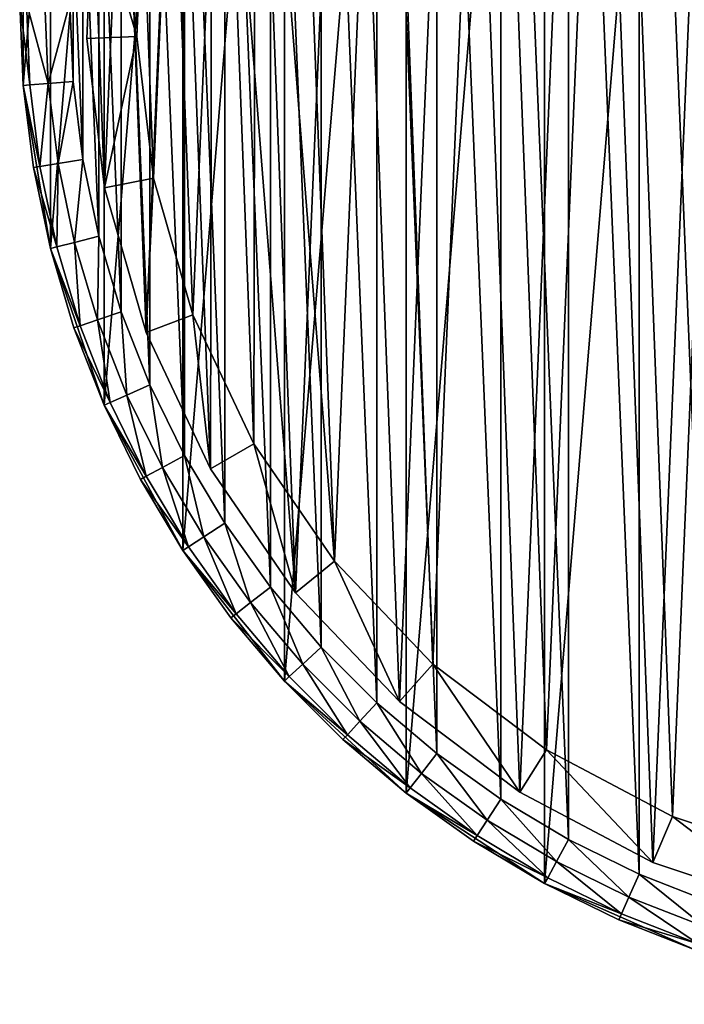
# Model space of a CAD drawing. Header units: millimetres. Extents: x 1 to 231, y -79 to 45.
# Tile 2 of 7: x 121 to 147, y -79 to -40. Entities that reach past the tile are written whole.
import ezdxf

# ---------------------------------------------------------------- set-up
doc = ezdxf.new("R2010")
doc.units = ezdxf.units.MM
doc.header["$LTSCALE"] = 25.4
doc.layers.get('0').update_dxf_attribs({"true_color": 0xff5454})

# ---------------------------------------------------------------- blocks, each defined once
blk = doc.blocks.new('PILLS-I-PLAFON-8266.STL')
at = {"color": 250, "true_color": 0x262626}
mesh = blk.add_polyface(dxfattribs=at)
corners = [(121.824, -29.181, 7.876), (120.737, -42.303, 7.876), (120.737, -35.697, 7.876), (121.824, -48.819, 7.876), (123.969, -22.932, 7.876), (123.969, -55.068, 7.876), (127.113, -17.122, 7.876), (127.113, -60.878, 7.876), (131.171, -11.909, 7.876), (131.171, -66.091, 7.876), (136.031, -7.434, 7.876), (136.031, -70.566, 7.876), (141.562, -3.821, 7.876), (141.562, -74.179, 7.876), (147.612, -1.167, 7.876), (147.612, -76.833, 7.876), (154.016, 0.454, 7.876), (154.016, -78.454, 7.876), (160.6, 1, 7.876), (160.6, -79, 7.876), (167.184, 0.454, 7.876), (167.184, -78.454, 7.876), (173.588, -1.167, 7.876), (173.588, -76.833, 7.876), (179.638, -3.821, 7.876), (179.638, -74.179, 7.876), (185.169, -7.434, 7.876), (185.169, -70.566, 7.876), (190.029, -11.909, 7.876), (190.029, -66.091, 7.876), (194.087, -17.122, 7.876), (194.087, -60.878, 7.876), (197.231, -22.932, 7.876), (197.231, -55.068, 7.876), (199.376, -29.181, 7.876), (199.376, -48.819, 7.876), (200.463, -35.697, 7.876), (200.463, -42.303, 7.876)]
mesh.append_faces([[corners[k] for k in face] for face in [(0, 1, 2), (35, 36, 37)]], dxfattribs={"vtx0": -1, "color": 250})
mesh.append_faces([[corners[k] for k in face] for face in [(1, 0, 3), (3, 4, 5), (5, 6, 7), (7, 8, 9), (9, 10, 11), (11, 12, 13), (13, 14, 15), (15, 16, 17), (17, 18, 19), (19, 20, 21), (21, 22, 23), (23, 24, 25), (25, 26, 27), (27, 28, 29), (29, 30, 31), (31, 32, 33), (33, 34, 35)]], dxfattribs={"vtx0": -1, "vtx1": -1, "color": 250})
mesh.append_faces([[corners[k] for k in face] for face in [(3, 0, 4), (5, 4, 6), (7, 6, 8), (9, 8, 10), (11, 10, 12), (13, 12, 14), (15, 14, 16), (17, 16, 18), (19, 18, 20), (21, 20, 22), (23, 22, 24), (25, 24, 26), (27, 26, 28), (29, 28, 30), (31, 30, 32), (33, 32, 34), (35, 34, 36)]], dxfattribs={"vtx0": -1, "vtx2": -1, "color": 250})
mesh = blk.add_polyface(dxfattribs=at)
corners = [(122.73, -42.138, 31.276), (122.73, -35.862, 31.276), (122.6, -39, 31.276), (123.118, -45.255, 31.276), (123.118, -32.745, 31.276), (123.763, -48.328, 31.276), (123.763, -29.672, 31.276), (124.659, -51.339, 31.276), (124.659, -26.661, 31.276), (125.801, -54.264, 31.276), (125.801, -23.736, 31.276), (127.18, -57.086, 31.276), (127.18, -20.914, 31.276), (128.788, -59.784, 31.276), (128.788, -18.216, 31.276), (130.613, -62.34, 31.276), (130.613, -15.66, 31.276), (132.642, -64.737, 31.276), (132.642, -13.263, 31.276), (134.863, -66.958, 31.276), (134.863, -11.042, 31.276), (137.26, -68.987, 31.276), (137.26, -9.013, 31.276), (139.816, -70.812, 31.276), (139.816, -7.188, 31.276), (142.514, -72.42, 31.276), (142.514, -5.58, 31.276), (145.336, -73.799, 31.276), (145.336, -4.201, 31.276), (148.261, -74.941, 31.276), (148.261, -3.059, 31.276), (151.272, -75.837, 31.276), (151.272, -2.163, 31.276), (154.345, -76.482, 31.276), (154.345, -1.518, 31.276), (157.462, -76.87, 31.276), (157.462, -1.13, 31.276), (160.6, -77, 31.276), (160.6, -1, 31.276), (163.738, -76.87, 31.276), (163.738, -1.13, 31.276), (166.855, -76.482, 31.276), (166.855, -1.518, 31.276), (169.928, -75.837, 31.276), (169.928, -2.163, 31.276), (172.939, -74.941, 31.276), (172.939, -3.059, 31.276), (175.864, -73.799, 31.276), (175.864, -4.201, 31.276), (178.686, -72.42, 31.276), (178.686, -5.58, 31.276), (181.384, -70.812, 31.276), (181.384, -7.188, 31.276), (183.94, -68.987, 31.276), (183.94, -9.013, 31.276), (186.337, -66.958, 31.276), (186.337, -11.042, 31.276), (188.558, -64.737, 31.276), (188.558, -13.263, 31.276), (190.587, -62.34, 31.276), (190.587, -15.66, 31.276), (192.412, -59.784, 31.276), (192.412, -18.216, 31.276), (194.02, -57.086, 31.276), (194.02, -20.914, 31.276), (195.399, -54.264, 31.276), (195.399, -23.736, 31.276), (196.541, -51.339, 31.276), (196.541, -26.661, 31.276), (197.437, -48.328, 31.276), (197.437, -29.672, 31.276), (198.082, -45.255, 31.276), (198.082, -32.745, 31.276), (198.47, -42.138, 31.276), (198.47, -35.862, 31.276), (198.6, -39, 31.276)]
mesh.append_faces([[corners[k] for k in face] for face in [(0, 1, 2), (74, 73, 75)]], dxfattribs={"vtx0": -1, "color": 250})
mesh.append_faces([[corners[k] for k in face] for face in [(1, 3, 4), (4, 5, 6), (6, 7, 8), (8, 9, 10), (10, 11, 12), (12, 13, 14), (14, 15, 16), (16, 17, 18), (18, 19, 20), (20, 21, 22), (22, 23, 24), (24, 25, 26), (26, 27, 28), (28, 29, 30), (30, 31, 32), (32, 33, 34), (34, 35, 36), (36, 37, 38), (38, 39, 40), (40, 41, 42), (42, 43, 44), (44, 45, 46), (46, 47, 48), (48, 49, 50), (50, 51, 52), (52, 53, 54), (54, 55, 56), (56, 57, 58), (58, 59, 60), (60, 61, 62), (62, 63, 64), (64, 65, 66), (66, 67, 68), (68, 69, 70), (70, 71, 72), (72, 73, 74)]], dxfattribs={"vtx0": -1, "vtx1": -1, "color": 250})
mesh.append_faces([[corners[k] for k in face] for face in [(1, 0, 3), (4, 3, 5), (6, 5, 7), (8, 7, 9), (10, 9, 11), (12, 11, 13), (14, 13, 15), (16, 15, 17), (18, 17, 19), (20, 19, 21), (22, 21, 23), (24, 23, 25), (26, 25, 27), (28, 27, 29), (30, 29, 31), (32, 31, 33), (34, 33, 35), (36, 35, 37), (38, 37, 39), (40, 39, 41), (42, 41, 43), (44, 43, 45), (46, 45, 47), (48, 47, 49), (50, 49, 51), (52, 51, 53), (54, 53, 55), (56, 55, 57), (58, 57, 59), (60, 59, 61), (62, 61, 63), (64, 63, 65), (66, 65, 67), (68, 67, 69), (70, 69, 71), (72, 71, 73)]], dxfattribs={"vtx0": -1, "vtx2": -1, "color": 250})
at = {"color": 7, "true_color": 0xffffff}
mesh = blk.add_polyface(dxfattribs=at)
corners = [(123.99, -46.397, 7.221), (123.532, -34.423, 7.221), (123.277, -40.428, 7.221), (124.746, -28.536, 7.221), (125.65, -52.174, 7.221), (126.889, -22.92, 7.221), (128.216, -57.609, 7.221), (128.292, -20.26, 7.221), (131.621, -62.563, 7.221), (129.905, -17.721, 7.221), (133.716, -13.072, 7.221), (135.776, -66.907, 7.221), (138.223, -9.095, 7.221), (140.574, -70.527, 7.221), (143.31, -5.893, 7.221), (145.89, -73.332, 7.221), (148.844, -3.548, 7.221), (151.588, -75.246, 7.221), (154.683, -2.122, 7.221), (157.519, -76.223, 7.221), (160.676, -1.65, 7.221), (163.53, -76.235, 7.221), (166.666, -2.146, 7.221), (169.465, -75.283, 7.221), (172.499, -3.596, 7.221), (175.17, -73.391, 7.221), (178.024, -5.963, 7.221), (180.498, -70.608, 7.221), (183.098, -9.186, 7.221), (185.311, -67.007, 7.221), (187.589, -13.181, 7.221), (189.484, -62.68, 7.221), (191.381, -17.845, 7.221), (192.908, -57.74, 7.221), (194.376, -23.057, 7.221), (195.496, -52.315, 7.221), (196.496, -28.681, 7.221), (197.18, -46.545, 7.221), (197.687, -34.573, 7.221), (197.917, -40.58, 7.221)]
mesh.append_faces([[corners[k] for k in face] for face in [(0, 1, 2), (38, 37, 39)]], dxfattribs={"vtx0": -1, "color": 7})
mesh.append_faces([[corners[k] for k in face] for face in [(1, 0, 3), (3, 4, 5), (5, 6, 7), (7, 8, 9), (9, 8, 10), (10, 11, 12), (12, 13, 14), (14, 15, 16), (16, 17, 18), (18, 19, 20), (20, 21, 22), (22, 23, 24), (24, 25, 26), (26, 27, 28), (28, 29, 30), (30, 31, 32), (32, 33, 34), (34, 35, 36), (36, 37, 38)]], dxfattribs={"vtx0": -1, "vtx1": -1, "color": 7})
mesh.append_faces([[corners[k] for k in face] for face in [(3, 0, 4), (5, 4, 6), (7, 6, 8), (10, 8, 11), (12, 11, 13), (14, 13, 15), (16, 15, 17), (18, 17, 19), (20, 19, 21), (22, 21, 23), (24, 23, 25), (26, 25, 27), (28, 27, 29), (30, 29, 31), (32, 31, 33), (34, 33, 35), (36, 35, 37)]], dxfattribs={"vtx0": -1, "vtx2": -1, "color": 7})
mesh = blk.add_polyface(dxfattribs=at)
corners = [(125.516, -34.668, 0.576), (125.95, -46.001, 0.576), (125.276, -40.352, 0.576), (126.666, -29.096, 0.576), (127.522, -51.468, 0.576), (128.694, -23.781, 0.576), (129.95, -56.613, 0.576), (130.022, -21.263, 0.576), (133.172, -61.301, 0.576), (131.548, -18.86, 0.576), (135.155, -14.461, 0.576), (137.105, -65.412, 0.576), (139.421, -10.697, 0.576), (141.646, -68.839, 0.576), (144.235, -7.666, 0.576), (146.678, -71.493, 0.576), (149.474, -5.447, 0.576), (152.071, -73.306, 0.576), (155, -4.096, 0.576), (157.684, -74.23, 0.576), (160.672, -3.65, 0.576), (163.373, -74.241, 0.576), (166.341, -4.119, 0.576), (168.99, -73.34, 0.576), (171.862, -5.492, 0.576), (174.39, -71.549, 0.576), (177.091, -7.732, 0.576), (179.433, -68.916, 0.576), (181.893, -10.783, 0.576), (183.988, -65.507, 0.576), (186.144, -14.564, 0.576), (187.937, -61.412, 0.576), (189.733, -18.978, 0.576), (191.178, -56.737, 0.576), (192.568, -23.91, 0.576), (193.627, -51.602, 0.576), (194.574, -29.234, 0.576), (195.221, -46.141, 0.576), (195.701, -34.81, 0.576), (195.918, -40.495, 0.576)]
mesh.append_faces([[corners[k] for k in face] for face in [(0, 1, 2), (37, 38, 39)]], dxfattribs={"vtx0": -1, "color": 7})
mesh.append_faces([[corners[k] for k in face] for face in [(1, 3, 4), (4, 5, 6), (6, 7, 8), (8, 10, 11), (11, 12, 13), (13, 14, 15), (15, 16, 17), (17, 18, 19), (19, 20, 21), (21, 22, 23), (23, 24, 25), (25, 26, 27), (27, 28, 29), (29, 30, 31), (31, 32, 33), (33, 34, 35), (35, 36, 37)]], dxfattribs={"vtx0": -1, "vtx1": -1, "color": 7})
mesh.append_faces([[corners[k] for k in face] for face in [(1, 0, 3), (4, 3, 5), (6, 5, 7), (8, 7, 9), (8, 9, 10), (11, 10, 12), (13, 12, 14), (15, 14, 16), (17, 16, 18), (19, 18, 20), (21, 20, 22), (23, 22, 24), (25, 24, 26), (27, 26, 28), (29, 28, 30), (31, 30, 32), (33, 32, 34), (35, 34, 36), (37, 36, 38)]], dxfattribs={"vtx0": -1, "vtx2": -1, "color": 7})
mesh = blk.add_polyface(dxfattribs=at)
corners = [(123.532, -34.423, 7.221), (123.277, -40.428, 2.576), (123.277, -40.428, 7.221), (123.532, -34.423, 2.576)]
mesh.append_faces([[corners[k] for k in face] for face in [(0, 1, 2), (1, 0, 3)]], dxfattribs={"vtx0": -1, "color": 7})
mesh = blk.add_polyface(dxfattribs=at)
corners = [(123.532, -34.423, 2.576), (125.276, -40.352, 0.576), (123.277, -40.428, 2.576), (125.516, -34.668, 0.576)]
mesh.append_faces([[corners[k] for k in face] for face in [(0, 1, 2), (1, 0, 3)]], dxfattribs={"vtx0": -1, "color": 7})
at = {"color": 250, "true_color": 0x262626}
mesh = blk.add_polyface(dxfattribs=at)
corners = [(120.737, -35.697, 7.876), (120.737, -42.303, 7.876), (120.6, -39, 29.276)]
mesh.append_faces([[corners[k] for k in face] for face in [(0, 1, 2)]], dxfattribs={"color": 250})
mesh = blk.add_polyface(dxfattribs=at)
corners = [(120.6, -39, 29.276), (120.737, -42.303, 7.876), (120.737, -42.303, 29.276)]
mesh.append_faces([[corners[k] for k in face] for face in [(0, 1, 2)]], dxfattribs={"color": 250})
mesh = blk.add_polyface(dxfattribs=at)
corners = [(121.004, -42.281, 30.276), (120.6, -39, 29.276), (120.737, -42.303, 29.276), (120.868, -39, 30.276)]
mesh.append_faces([[corners[k] for k in face] for face in [(0, 1, 2), (1, 0, 3)]], dxfattribs={"vtx0": -1, "color": 250})
mesh = blk.add_polyface(dxfattribs=at)
corners = [(121.733, -42.221, 31.008), (120.868, -39, 30.276), (121.004, -42.281, 30.276), (121.6, -39, 31.008)]
mesh.append_faces([[corners[k] for k in face] for face in [(0, 1, 2), (1, 0, 3)]], dxfattribs={"vtx0": -1, "color": 250})
mesh = blk.add_polyface(dxfattribs=at)
corners = [(121.733, -42.221, 31.008), (122.6, -39, 31.276), (121.6, -39, 31.008), (122.73, -42.138, 31.276)]
mesh.append_faces([[corners[k] for k in face] for face in [(0, 1, 2), (1, 0, 3)]], dxfattribs={"vtx0": -1, "color": 250})
at = {"color": 7, "true_color": 0xffffff}
mesh = blk.add_polyface(dxfattribs=at)
corners = [(125.276, -40.352, 0.576), (123.99, -46.397, 2.576), (123.277, -40.428, 2.576), (125.95, -46.001, 0.576)]
mesh.append_faces([[corners[k] for k in face] for face in [(0, 1, 2), (1, 0, 3)]], dxfattribs={"vtx0": -1, "color": 7})
mesh = blk.add_polyface(dxfattribs=at)
corners = [(123.277, -40.428, 7.221), (123.99, -46.397, 2.576), (123.99, -46.397, 7.221), (123.277, -40.428, 2.576)]
mesh.append_faces([[corners[k] for k in face] for face in [(0, 1, 2), (1, 0, 3)]], dxfattribs={"vtx0": -1, "color": 7})
at = {"color": 250, "true_color": 0x262626}
mesh = blk.add_polyface(dxfattribs=at)
corners = [(121.41, -45.54, 30.276), (120.737, -42.303, 29.276), (121.146, -45.584, 29.276), (121.004, -42.281, 30.276)]
mesh.append_faces([[corners[k] for k in face] for face in [(0, 1, 2), (1, 0, 3)]], dxfattribs={"vtx0": -1, "color": 250})
mesh = blk.add_polyface(dxfattribs=at)
corners = [(120.737, -42.303, 7.876), (121.824, -48.819, 7.876), (121.146, -45.584, 29.276)]
mesh.append_faces([[corners[k] for k in face] for face in [(0, 1, 2)]], dxfattribs={"color": 250})
mesh = blk.add_polyface(dxfattribs=at)
corners = [(120.737, -42.303, 7.876), (121.146, -45.584, 29.276), (120.737, -42.303, 29.276)]
mesh.append_faces([[corners[k] for k in face] for face in [(0, 1, 2)]], dxfattribs={"color": 250})
mesh = blk.add_polyface(dxfattribs=at)
corners = [(121.41, -45.54, 30.276), (121.733, -42.221, 31.008), (121.004, -42.281, 30.276), (122.132, -45.419, 31.008)]
mesh.append_faces([[corners[k] for k in face] for face in [(0, 1, 2), (1, 0, 3)]], dxfattribs={"vtx0": -1, "color": 250})
mesh = blk.add_polyface(dxfattribs=at)
corners = [(122.132, -45.419, 31.008), (122.73, -42.138, 31.276), (121.733, -42.221, 31.008), (123.118, -45.255, 31.276)]
mesh.append_faces([[corners[k] for k in face] for face in [(0, 1, 2), (1, 0, 3)]], dxfattribs={"vtx0": -1, "color": 250})
mesh = blk.add_polyface(dxfattribs=at)
corners = [(122.084, -48.754, 30.276), (121.146, -45.584, 29.276), (121.824, -48.819, 29.276), (121.41, -45.54, 30.276)]
mesh.append_faces([[corners[k] for k in face] for face in [(0, 1, 2), (1, 0, 3)]], dxfattribs={"vtx0": -1, "color": 250})
mesh = blk.add_polyface(dxfattribs=at)
corners = [(121.146, -45.584, 29.276), (121.824, -48.819, 7.876), (121.824, -48.819, 29.276)]
mesh.append_faces([[corners[k] for k in face] for face in [(0, 1, 2)]], dxfattribs={"color": 250})
mesh = blk.add_polyface(dxfattribs=at)
corners = [(122.084, -48.754, 30.276), (122.132, -45.419, 31.008), (121.41, -45.54, 30.276), (122.793, -48.574, 31.008)]
mesh.append_faces([[corners[k] for k in face] for face in [(0, 1, 2), (1, 0, 3)]], dxfattribs={"vtx0": -1, "color": 250})
mesh = blk.add_polyface(dxfattribs=at)
corners = [(122.793, -48.574, 31.008), (123.118, -45.255, 31.276), (122.132, -45.419, 31.008), (123.763, -48.328, 31.276)]
mesh.append_faces([[corners[k] for k in face] for face in [(0, 1, 2), (1, 0, 3)]], dxfattribs={"vtx0": -1, "color": 250})
at = {"color": 7, "true_color": 0xffffff}
mesh = blk.add_polyface(dxfattribs=at)
corners = [(125.95, -46.001, 0.576), (125.65, -52.174, 2.576), (123.99, -46.397, 2.576), (127.522, -51.468, 0.576)]
mesh.append_faces([[corners[k] for k in face] for face in [(0, 1, 2), (1, 0, 3)]], dxfattribs={"vtx0": -1, "color": 7})
mesh = blk.add_polyface(dxfattribs=at)
corners = [(123.99, -46.397, 7.221), (125.65, -52.174, 2.576), (125.65, -52.174, 7.221), (123.99, -46.397, 2.576)]
mesh.append_faces([[corners[k] for k in face] for face in [(0, 1, 2), (1, 0, 3)]], dxfattribs={"vtx0": -1, "color": 7})
at = {"color": 250, "true_color": 0x262626}
mesh = blk.add_polyface(dxfattribs=at)
corners = [(123.713, -51.663, 31.008), (123.763, -48.328, 31.276), (122.793, -48.574, 31.008), (124.659, -51.339, 31.276)]
mesh.append_faces([[corners[k] for k in face] for face in [(0, 1, 2), (1, 0, 3)]], dxfattribs={"vtx0": -1, "color": 250})
mesh = blk.add_polyface(dxfattribs=at)
corners = [(123.021, -51.901, 30.276), (121.824, -48.819, 29.276), (122.767, -51.988, 29.276), (122.084, -48.754, 30.276)]
mesh.append_faces([[corners[k] for k in face] for face in [(0, 1, 2), (1, 0, 3)]], dxfattribs={"vtx0": -1, "color": 250})
mesh = blk.add_polyface(dxfattribs=at)
corners = [(123.021, -51.901, 30.276), (122.793, -48.574, 31.008), (122.084, -48.754, 30.276), (123.713, -51.663, 31.008)]
mesh.append_faces([[corners[k] for k in face] for face in [(0, 1, 2), (1, 0, 3)]], dxfattribs={"vtx0": -1, "color": 250})
mesh = blk.add_polyface(dxfattribs=at)
corners = [(121.824, -48.819, 7.876), (123.969, -55.068, 7.876), (122.767, -51.988, 29.276)]
mesh.append_faces([[corners[k] for k in face] for face in [(0, 1, 2)]], dxfattribs={"color": 250})
mesh = blk.add_polyface(dxfattribs=at)
corners = [(121.824, -48.819, 7.876), (122.767, -51.988, 29.276), (121.824, -48.819, 29.276)]
mesh.append_faces([[corners[k] for k in face] for face in [(0, 1, 2)]], dxfattribs={"color": 250})
mesh = blk.add_polyface(dxfattribs=at)
corners = [(124.885, -54.666, 31.008), (124.659, -51.339, 31.276), (123.713, -51.663, 31.008), (125.801, -54.264, 31.276)]
mesh.append_faces([[corners[k] for k in face] for face in [(0, 1, 2), (1, 0, 3)]], dxfattribs={"vtx0": -1, "color": 250})
at = {"color": 7, "true_color": 0xffffff}
mesh = blk.add_polyface(dxfattribs=at)
corners = [(127.522, -51.468, 0.576), (128.216, -57.609, 2.576), (125.65, -52.174, 2.576), (129.95, -56.613, 0.576)]
mesh.append_faces([[corners[k] for k in face] for face in [(0, 1, 2), (1, 0, 3)]], dxfattribs={"vtx0": -1, "color": 7})
at = {"color": 250, "true_color": 0x262626}
mesh = blk.add_polyface(dxfattribs=at)
corners = [(124.214, -54.96, 30.276), (122.767, -51.988, 29.276), (123.969, -55.068, 29.276), (123.021, -51.901, 30.276)]
mesh.append_faces([[corners[k] for k in face] for face in [(0, 1, 2), (1, 0, 3)]], dxfattribs={"vtx0": -1, "color": 250})
mesh = blk.add_polyface(dxfattribs=at)
corners = [(124.214, -54.96, 30.276), (123.713, -51.663, 31.008), (123.021, -51.901, 30.276), (124.885, -54.666, 31.008)]
mesh.append_faces([[corners[k] for k in face] for face in [(0, 1, 2), (1, 0, 3)]], dxfattribs={"vtx0": -1, "color": 250})
mesh = blk.add_polyface(dxfattribs=at)
corners = [(122.767, -51.988, 29.276), (123.969, -55.068, 7.876), (123.969, -55.068, 29.276)]
mesh.append_faces([[corners[k] for k in face] for face in [(0, 1, 2)]], dxfattribs={"color": 250})
at = {"color": 7, "true_color": 0xffffff}
mesh = blk.add_polyface(dxfattribs=at)
corners = [(125.65, -52.174, 7.221), (128.216, -57.609, 2.576), (128.216, -57.609, 7.221), (125.65, -52.174, 2.576)]
mesh.append_faces([[corners[k] for k in face] for face in [(0, 1, 2), (1, 0, 3)]], dxfattribs={"vtx0": -1, "color": 7})
at = {"color": 250, "true_color": 0x262626}
mesh = blk.add_polyface(dxfattribs=at)
corners = [(126.301, -57.562, 31.008), (125.801, -54.264, 31.276), (124.885, -54.666, 31.008), (127.18, -57.086, 31.276)]
mesh.append_faces([[corners[k] for k in face] for face in [(0, 1, 2), (1, 0, 3)]], dxfattribs={"vtx0": -1, "color": 250})
mesh = blk.add_polyface(dxfattribs=at)
corners = [(125.657, -57.91, 30.276), (123.969, -55.068, 29.276), (125.421, -58.038, 29.276), (124.214, -54.96, 30.276)]
mesh.append_faces([[corners[k] for k in face] for face in [(0, 1, 2), (1, 0, 3)]], dxfattribs={"vtx0": -1, "color": 250})
mesh = blk.add_polyface(dxfattribs=at)
corners = [(125.657, -57.91, 30.276), (124.885, -54.666, 31.008), (124.214, -54.96, 30.276), (126.301, -57.562, 31.008)]
mesh.append_faces([[corners[k] for k in face] for face in [(0, 1, 2), (1, 0, 3)]], dxfattribs={"vtx0": -1, "color": 250})
mesh = blk.add_polyface(dxfattribs=at)
corners = [(123.969, -55.068, 7.876), (127.113, -60.878, 7.876), (125.421, -58.038, 29.276)]
mesh.append_faces([[corners[k] for k in face] for face in [(0, 1, 2)]], dxfattribs={"color": 250})
mesh = blk.add_polyface(dxfattribs=at)
corners = [(123.969, -55.068, 7.876), (125.421, -58.038, 29.276), (123.969, -55.068, 29.276)]
mesh.append_faces([[corners[k] for k in face] for face in [(0, 1, 2)]], dxfattribs={"color": 250})
at = {"color": 7, "true_color": 0xffffff}
mesh = blk.add_polyface(dxfattribs=at)
corners = [(129.95, -56.613, 0.576), (131.621, -62.563, 2.576), (128.216, -57.609, 2.576), (133.172, -61.301, 0.576)]
mesh.append_faces([[corners[k] for k in face] for face in [(0, 1, 2), (1, 0, 3)]], dxfattribs={"vtx0": -1, "color": 7})
at = {"color": 250, "true_color": 0x262626}
mesh = blk.add_polyface(dxfattribs=at)
corners = [(127.951, -60.331, 31.008), (127.18, -57.086, 31.276), (126.301, -57.562, 31.008), (128.788, -59.784, 31.276)]
mesh.append_faces([[corners[k] for k in face] for face in [(0, 1, 2), (1, 0, 3)]], dxfattribs={"vtx0": -1, "color": 250})
mesh = blk.add_polyface(dxfattribs=at)
corners = [(127.338, -60.731, 30.276), (126.301, -57.562, 31.008), (125.657, -57.91, 30.276), (127.951, -60.331, 31.008)]
mesh.append_faces([[corners[k] for k in face] for face in [(0, 1, 2), (1, 0, 3)]], dxfattribs={"vtx0": -1, "color": 250})
at = {"color": 7, "true_color": 0xffffff}
mesh = blk.add_polyface(dxfattribs=at)
corners = [(128.216, -57.609, 7.221), (131.621, -62.563, 2.576), (131.621, -62.563, 7.221), (128.216, -57.609, 2.576)]
mesh.append_faces([[corners[k] for k in face] for face in [(0, 1, 2), (1, 0, 3)]], dxfattribs={"vtx0": -1, "color": 7})
at = {"color": 250, "true_color": 0x262626}
mesh = blk.add_polyface(dxfattribs=at)
corners = [(127.338, -60.731, 30.276), (125.421, -58.038, 29.276), (127.113, -60.878, 29.276), (125.657, -57.91, 30.276)]
mesh.append_faces([[corners[k] for k in face] for face in [(0, 1, 2), (1, 0, 3)]], dxfattribs={"vtx0": -1, "color": 250})
mesh = blk.add_polyface(dxfattribs=at)
corners = [(125.421, -58.038, 29.276), (127.113, -60.878, 7.876), (127.113, -60.878, 29.276)]
mesh.append_faces([[corners[k] for k in face] for face in [(0, 1, 2)]], dxfattribs={"color": 250})
mesh = blk.add_polyface(dxfattribs=at)
corners = [(129.824, -62.954, 31.008), (128.788, -59.784, 31.276), (127.951, -60.331, 31.008), (130.613, -62.34, 31.276)]
mesh.append_faces([[corners[k] for k in face] for face in [(0, 1, 2), (1, 0, 3)]], dxfattribs={"vtx0": -1, "color": 250})
mesh = blk.add_polyface(dxfattribs=at)
corners = [(129.246, -63.404, 30.276), (127.951, -60.331, 31.008), (127.338, -60.731, 30.276), (129.824, -62.954, 31.008)]
mesh.append_faces([[corners[k] for k in face] for face in [(0, 1, 2), (1, 0, 3)]], dxfattribs={"vtx0": -1, "color": 250})
mesh = blk.add_polyface(dxfattribs=at)
corners = [(129.246, -63.404, 30.276), (127.113, -60.878, 29.276), (129.034, -63.569, 29.276), (127.338, -60.731, 30.276)]
mesh.append_faces([[corners[k] for k in face] for face in [(0, 1, 2), (1, 0, 3)]], dxfattribs={"vtx0": -1, "color": 250})
mesh = blk.add_polyface(dxfattribs=at)
corners = [(127.113, -60.878, 7.876), (131.171, -66.091, 7.876), (129.034, -63.569, 29.276)]
mesh.append_faces([[corners[k] for k in face] for face in [(0, 1, 2)]], dxfattribs={"color": 250})
mesh = blk.add_polyface(dxfattribs=at)
corners = [(127.113, -60.878, 7.876), (129.034, -63.569, 29.276), (127.113, -60.878, 29.276)]
mesh.append_faces([[corners[k] for k in face] for face in [(0, 1, 2)]], dxfattribs={"color": 250})
at = {"color": 7, "true_color": 0xffffff}
mesh = blk.add_polyface(dxfattribs=at)
corners = [(133.172, -61.301, 0.576), (135.776, -66.907, 2.576), (131.621, -62.563, 2.576), (137.105, -65.412, 0.576)]
mesh.append_faces([[corners[k] for k in face] for face in [(0, 1, 2), (1, 0, 3)]], dxfattribs={"vtx0": -1, "color": 7})
at = {"color": 250, "true_color": 0x262626}
mesh = blk.add_polyface(dxfattribs=at)
corners = [(131.907, -65.414, 31.008), (130.613, -62.34, 31.276), (129.824, -62.954, 31.008), (132.642, -64.737, 31.276)]
mesh.append_faces([[corners[k] for k in face] for face in [(0, 1, 2), (1, 0, 3)]], dxfattribs={"vtx0": -1, "color": 250})
at = {"color": 7, "true_color": 0xffffff}
mesh = blk.add_polyface(dxfattribs=at)
corners = [(131.621, -62.563, 7.221), (135.776, -66.907, 2.576), (135.776, -66.907, 7.221), (131.621, -62.563, 2.576)]
mesh.append_faces([[corners[k] for k in face] for face in [(0, 1, 2), (1, 0, 3)]], dxfattribs={"vtx0": -1, "color": 7})
at = {"color": 250, "true_color": 0x262626}
mesh = blk.add_polyface(dxfattribs=at)
corners = [(131.368, -65.91, 30.276), (129.824, -62.954, 31.008), (129.246, -63.404, 30.276), (131.907, -65.414, 31.008)]
mesh.append_faces([[corners[k] for k in face] for face in [(0, 1, 2), (1, 0, 3)]], dxfattribs={"vtx0": -1, "color": 250})
mesh = blk.add_polyface(dxfattribs=at)
corners = [(131.368, -65.91, 30.276), (129.034, -63.569, 29.276), (131.171, -66.091, 29.276), (129.246, -63.404, 30.276)]
mesh.append_faces([[corners[k] for k in face] for face in [(0, 1, 2), (1, 0, 3)]], dxfattribs={"vtx0": -1, "color": 250})
mesh = blk.add_polyface(dxfattribs=at)
corners = [(129.034, -63.569, 29.276), (131.171, -66.091, 7.876), (131.171, -66.091, 29.276)]
mesh.append_faces([[corners[k] for k in face] for face in [(0, 1, 2)]], dxfattribs={"color": 250})
mesh = blk.add_polyface(dxfattribs=at)
corners = [(134.186, -67.693, 31.008), (132.642, -64.737, 31.276), (131.907, -65.414, 31.008), (134.863, -66.958, 31.276)]
mesh.append_faces([[corners[k] for k in face] for face in [(0, 1, 2), (1, 0, 3)]], dxfattribs={"vtx0": -1, "color": 250})
mesh = blk.add_polyface(dxfattribs=at)
corners = [(133.69, -68.232, 30.276), (131.907, -65.414, 31.008), (131.368, -65.91, 30.276), (134.186, -67.693, 31.008)]
mesh.append_faces([[corners[k] for k in face] for face in [(0, 1, 2), (1, 0, 3)]], dxfattribs={"vtx0": -1, "color": 250})
at = {"color": 7, "true_color": 0xffffff}
mesh = blk.add_polyface(dxfattribs=at)
corners = [(137.105, -65.412, 0.576), (140.574, -70.527, 2.576), (135.776, -66.907, 2.576), (141.646, -68.839, 0.576)]
mesh.append_faces([[corners[k] for k in face] for face in [(0, 1, 2), (1, 0, 3)]], dxfattribs={"vtx0": -1, "color": 7})
at = {"color": 250, "true_color": 0x262626}
mesh = blk.add_polyface(dxfattribs=at)
corners = [(133.69, -68.232, 30.276), (131.171, -66.091, 29.276), (133.509, -68.429, 29.276), (131.368, -65.91, 30.276)]
mesh.append_faces([[corners[k] for k in face] for face in [(0, 1, 2), (1, 0, 3)]], dxfattribs={"vtx0": -1, "color": 250})
mesh = blk.add_polyface(dxfattribs=at)
corners = [(133.509, -68.429, 29.276), (131.171, -66.091, 7.876), (136.031, -70.566, 7.876)]
mesh.append_faces([[corners[k] for k in face] for face in [(0, 1, 2)]], dxfattribs={"color": 250})
mesh = blk.add_polyface(dxfattribs=at)
corners = [(131.171, -66.091, 29.276), (131.171, -66.091, 7.876), (133.509, -68.429, 29.276)]
mesh.append_faces([[corners[k] for k in face] for face in [(0, 1, 2)]], dxfattribs={"color": 250})
mesh = blk.add_polyface(dxfattribs=at)
corners = [(136.646, -69.776, 31.008), (134.863, -66.958, 31.276), (134.186, -67.693, 31.008), (137.26, -68.987, 31.276)]
mesh.append_faces([[corners[k] for k in face] for face in [(0, 1, 2), (1, 0, 3)]], dxfattribs={"vtx0": -1, "color": 250})
at = {"color": 7, "true_color": 0xffffff}
mesh = blk.add_polyface(dxfattribs=at)
corners = [(140.574, -70.527, 7.221), (135.776, -66.907, 2.576), (140.574, -70.527, 2.576), (135.776, -66.907, 7.221)]
mesh.append_faces([[corners[k] for k in face] for face in [(0, 1, 2), (1, 0, 3)]], dxfattribs={"vtx0": -1, "color": 7})
at = {"color": 250, "true_color": 0x262626}
mesh = blk.add_polyface(dxfattribs=at)
corners = [(136.196, -70.354, 30.276), (134.186, -67.693, 31.008), (133.69, -68.232, 30.276), (136.646, -69.776, 31.008)]
mesh.append_faces([[corners[k] for k in face] for face in [(0, 1, 2), (1, 0, 3)]], dxfattribs={"vtx0": -1, "color": 250})
mesh = blk.add_polyface(dxfattribs=at)
corners = [(136.196, -70.354, 30.276), (133.509, -68.429, 29.276), (136.031, -70.566, 29.276), (133.69, -68.232, 30.276)]
mesh.append_faces([[corners[k] for k in face] for face in [(0, 1, 2), (1, 0, 3)]], dxfattribs={"vtx0": -1, "color": 250})
mesh = blk.add_polyface(dxfattribs=at)
corners = [(133.509, -68.429, 29.276), (136.031, -70.566, 7.876), (136.031, -70.566, 29.276)]
mesh.append_faces([[corners[k] for k in face] for face in [(0, 1, 2)]], dxfattribs={"color": 250})
mesh = blk.add_polyface(dxfattribs=at)
corners = [(139.269, -71.649, 31.008), (137.26, -68.987, 31.276), (136.646, -69.776, 31.008), (139.816, -70.812, 31.276)]
mesh.append_faces([[corners[k] for k in face] for face in [(0, 1, 2), (1, 0, 3)]], dxfattribs={"vtx0": -1, "color": 250})
at = {"color": 7, "true_color": 0xffffff}
mesh = blk.add_polyface(dxfattribs=at)
corners = [(141.646, -68.839, 0.576), (145.89, -73.332, 2.576), (140.574, -70.527, 2.576), (146.678, -71.493, 0.576)]
mesh.append_faces([[corners[k] for k in face] for face in [(0, 1, 2), (1, 0, 3)]], dxfattribs={"vtx0": -1, "color": 7})
at = {"color": 250, "true_color": 0x262626}
mesh = blk.add_polyface(dxfattribs=at)
corners = [(138.869, -72.262, 30.276), (136.646, -69.776, 31.008), (136.196, -70.354, 30.276), (139.269, -71.649, 31.008)]
mesh.append_faces([[corners[k] for k in face] for face in [(0, 1, 2), (1, 0, 3)]], dxfattribs={"vtx0": -1, "color": 250})
mesh = blk.add_polyface(dxfattribs=at)
corners = [(138.869, -72.262, 30.276), (136.031, -70.566, 29.276), (138.722, -72.487, 29.276), (136.196, -70.354, 30.276)]
mesh.append_faces([[corners[k] for k in face] for face in [(0, 1, 2), (1, 0, 3)]], dxfattribs={"vtx0": -1, "color": 250})
mesh = blk.add_polyface(dxfattribs=at)
corners = [(138.722, -72.487, 29.276), (136.031, -70.566, 7.876), (141.562, -74.179, 7.876)]
mesh.append_faces([[corners[k] for k in face] for face in [(0, 1, 2)]], dxfattribs={"color": 250})
mesh = blk.add_polyface(dxfattribs=at)
corners = [(136.031, -70.566, 29.276), (136.031, -70.566, 7.876), (138.722, -72.487, 29.276)]
mesh.append_faces([[corners[k] for k in face] for face in [(0, 1, 2)]], dxfattribs={"color": 250})
at = {"color": 7, "true_color": 0xffffff}
mesh = blk.add_polyface(dxfattribs=at)
corners = [(145.89, -73.332, 7.221), (140.574, -70.527, 2.576), (145.89, -73.332, 2.576), (140.574, -70.527, 7.221)]
mesh.append_faces([[corners[k] for k in face] for face in [(0, 1, 2), (1, 0, 3)]], dxfattribs={"vtx0": -1, "color": 7})
at = {"color": 250, "true_color": 0x262626}
mesh = blk.add_polyface(dxfattribs=at)
corners = [(142.038, -73.299, 31.008), (139.816, -70.812, 31.276), (139.269, -71.649, 31.008), (142.514, -72.42, 31.276)]
mesh.append_faces([[corners[k] for k in face] for face in [(0, 1, 2), (1, 0, 3)]], dxfattribs={"vtx0": -1, "color": 250})
at = {"color": 7, "true_color": 0xffffff}
mesh = blk.add_polyface(dxfattribs=at)
corners = [(146.678, -71.493, 0.576), (151.588, -75.246, 2.576), (145.89, -73.332, 2.576), (152.071, -73.306, 0.576)]
mesh.append_faces([[corners[k] for k in face] for face in [(0, 1, 2), (1, 0, 3)]], dxfattribs={"vtx0": -1, "color": 7})
at = {"color": 250, "true_color": 0x262626}
mesh = blk.add_polyface(dxfattribs=at)
corners = [(141.69, -73.943, 30.276), (139.269, -71.649, 31.008), (138.869, -72.262, 30.276), (142.038, -73.299, 31.008)]
mesh.append_faces([[corners[k] for k in face] for face in [(0, 1, 2), (1, 0, 3)]], dxfattribs={"vtx0": -1, "color": 250})
mesh = blk.add_polyface(dxfattribs=at)
corners = [(141.69, -73.943, 30.276), (138.722, -72.487, 29.276), (141.562, -74.179, 29.276), (138.869, -72.262, 30.276)]
mesh.append_faces([[corners[k] for k in face] for face in [(0, 1, 2), (1, 0, 3)]], dxfattribs={"vtx0": -1, "color": 250})
mesh = blk.add_polyface(dxfattribs=at)
corners = [(138.722, -72.487, 29.276), (141.562, -74.179, 7.876), (141.562, -74.179, 29.276)]
mesh.append_faces([[corners[k] for k in face] for face in [(0, 1, 2)]], dxfattribs={"color": 250})
mesh = blk.add_polyface(dxfattribs=at)
corners = [(144.934, -74.715, 31.008), (142.514, -72.42, 31.276), (142.038, -73.299, 31.008), (145.336, -73.799, 31.276)]
mesh.append_faces([[corners[k] for k in face] for face in [(0, 1, 2), (1, 0, 3)]], dxfattribs={"vtx0": -1, "color": 250})
mesh = blk.add_polyface(dxfattribs=at)
corners = [(144.64, -75.386, 30.276), (142.038, -73.299, 31.008), (141.69, -73.943, 30.276), (144.934, -74.715, 31.008)]
mesh.append_faces([[corners[k] for k in face] for face in [(0, 1, 2), (1, 0, 3)]], dxfattribs={"vtx0": -1, "color": 250})
at = {"color": 7, "true_color": 0xffffff}
mesh = blk.add_polyface(dxfattribs=at)
corners = [(151.588, -75.246, 7.221), (145.89, -73.332, 2.576), (151.588, -75.246, 2.576), (145.89, -73.332, 7.221)]
mesh.append_faces([[corners[k] for k in face] for face in [(0, 1, 2), (1, 0, 3)]], dxfattribs={"vtx0": -1, "color": 7})
at = {"color": 250, "true_color": 0x262626}
mesh = blk.add_polyface(dxfattribs=at)
corners = [(147.937, -75.887, 31.008), (145.336, -73.799, 31.276), (144.934, -74.715, 31.008), (148.261, -74.941, 31.276)]
mesh.append_faces([[corners[k] for k in face] for face in [(0, 1, 2), (1, 0, 3)]], dxfattribs={"vtx0": -1, "color": 250})
mesh = blk.add_polyface(dxfattribs=at)
corners = [(144.64, -75.386, 30.276), (141.562, -74.179, 29.276), (144.532, -75.631, 29.276), (141.69, -73.943, 30.276)]
mesh.append_faces([[corners[k] for k in face] for face in [(0, 1, 2), (1, 0, 3)]], dxfattribs={"vtx0": -1, "color": 250})
mesh = blk.add_polyface(dxfattribs=at)
corners = [(144.532, -75.631, 29.276), (141.562, -74.179, 7.876), (147.612, -76.833, 7.876)]
mesh.append_faces([[corners[k] for k in face] for face in [(0, 1, 2)]], dxfattribs={"color": 250})
mesh = blk.add_polyface(dxfattribs=at)
corners = [(141.562, -74.179, 29.276), (141.562, -74.179, 7.876), (144.532, -75.631, 29.276)]
mesh.append_faces([[corners[k] for k in face] for face in [(0, 1, 2)]], dxfattribs={"color": 250})
mesh = blk.add_polyface(dxfattribs=at)
corners = [(147.699, -76.579, 30.276), (144.934, -74.715, 31.008), (144.64, -75.386, 30.276), (147.937, -75.887, 31.008)]
mesh.append_faces([[corners[k] for k in face] for face in [(0, 1, 2), (1, 0, 3)]], dxfattribs={"vtx0": -1, "color": 250})
mesh = blk.add_polyface(dxfattribs=at)
corners = [(147.699, -76.579, 30.276), (144.532, -75.631, 29.276), (147.612, -76.833, 29.276), (144.64, -75.386, 30.276)]
mesh.append_faces([[corners[k] for k in face] for face in [(0, 1, 2), (1, 0, 3)]], dxfattribs={"vtx0": -1, "color": 250})
mesh = blk.add_polyface(dxfattribs=at)
corners = [(144.532, -75.631, 29.276), (147.612, -76.833, 7.876), (147.612, -76.833, 29.276)]
mesh.append_faces([[corners[k] for k in face] for face in [(0, 1, 2)]], dxfattribs={"color": 250})

msp = doc.modelspace()

# ---------------------------------------------------------------- block references
at = {"color": 0}
msp.add_blockref('PILLS-I-PLAFON-8266.STL', (0, 0), dxfattribs=at)

doc.saveas('drawing.dxf')
